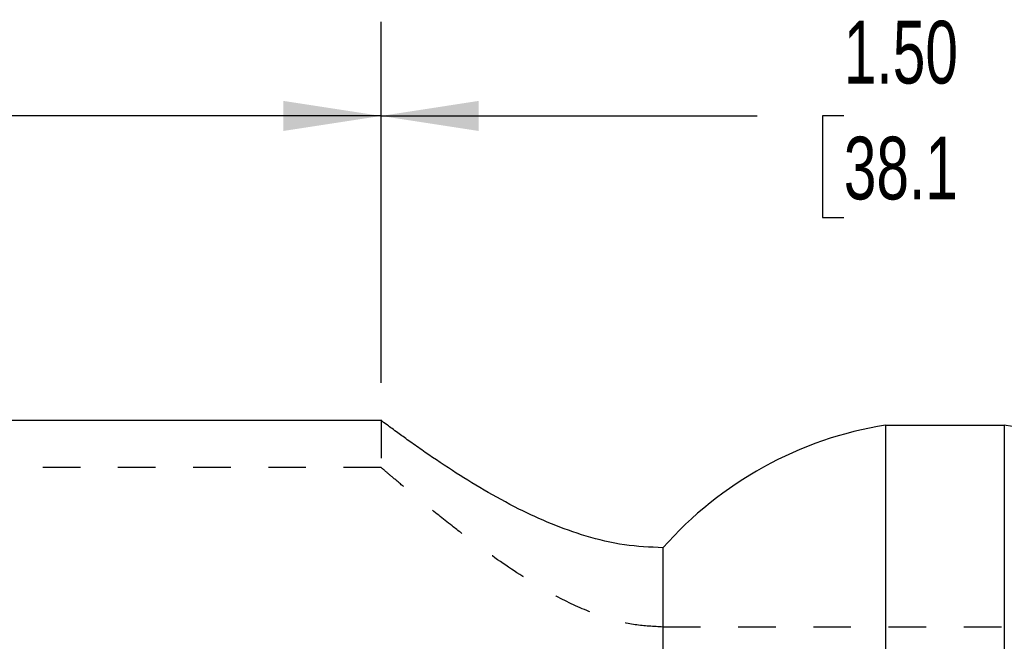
# Model space of a CAD drawing. Header units: inches. Extents: x 1 to 129, y 1 to 99.
# Tile 13 of 27: x 5.35 to 7.97, y 10.9 to 12.55. Entities that reach past the tile are written whole.
import ezdxf

# ---------------------------------------------------------------- set-up
doc = ezdxf.new("R2010")
doc.units = ezdxf.units.IN
doc.header["$LTSCALE"] = 2
doc.header["$MEASUREMENT"] = 0
doc.linetypes.add('HIDDEN', pattern=[0.075, 0.05, -0.025])
doc.layers.add('DIMENSIONS', color=140, linetype='Continuous', lineweight=25)
doc.layers.add('HIDDEN', color=102, linetype='HIDDEN')
doc.styles.add('SLDTEXTSTYLE0', font='TXT', dxfattribs={"width": 0.7})
doc.dimstyles.new('SLDDIMSTYLE1', dxfattribs={"dimtxt": 0.169922, "dimasz": 0.26, "dimexe": 0, "dimexo": 0.0625, "dimgap": 0.04248, "dimtad": 0, "dimtih": 1, "dimtoh": 1, "dimlfac": 0.5, "dimrnd": 1e-09, "dimzin": 4, "dimdsep": 46, "dimtxsty": 'SLDTEXTSTYLE0', "dimsah": 1, "dimcen": 0.09, "dimadec": 0, "dimazin": 1, "dimtfac": 1, "dimtofl": 0, "dimtmove": 0, "dimatfit": 3, "dimfxl": 0, "dimfrac": 2, "dimtolj": 1, "dimtzin": 12, "dimarcsym": 0})
doc.dimstyles.new('SLDDIMSTYLE3', dxfattribs={"dimtxt": 0.169922, "dimasz": 0.26, "dimexe": 0, "dimexo": 0.0625, "dimgap": 0.04248, "dimtad": 0, "dimtih": 1, "dimtoh": 1, "dimlfac": 0.5, "dimrnd": 1e-09, "dimzin": 12, "dimdsep": 46, "dimtxsty": 'SLDTEXTSTYLE0', "dimsah": 1, "dimcen": 0.09, "dimadec": 0, "dimazin": 3, "dimtfac": 1, "dimtofl": 0, "dimtmove": 0, "dimatfit": 3, "dimfxl": 0, "dimfrac": 2, "dimtolj": 1, "dimtzin": 12, "dimarcsym": 0})

# ---------------------------------------------------------------- blocks, each defined once
blk = doc.blocks.new('_D_8')
at = {"layer": 'DIMENSIONS'}
for p, q in [((6.3108, 11.5876), (6.3108, 12.5471)), ((9.3108, 11.5876), (9.3108, 12.5471)), ((6.3108, 12.2971), (7.3114, 12.2971)), ((7.5417, 12.2971), (7.4846, 12.2971)), ((7.4846, 12.2971), (7.4846, 12.0271)), ((8.0466, 12.2971), (8.1037, 12.2971)), ((8.1037, 12.2971), (8.1037, 12.0271)), ((9.3108, 12.2971), (8.2769, 12.2971)), ((7.4846, 12.0271), (7.5417, 12.0271)), ((8.1037, 12.0271), (8.0466, 12.0271))]:
    blk.add_line(p, q, dxfattribs=at)
for points in [[(6.3108, 12.2971), (6.5708, 12.2571), (6.5708, 12.3371)], [(9.3108, 12.2971), (9.0508, 12.3371), (9.0508, 12.2571)]]:
    blk.add_solid(points, dxfattribs=at)
at = {"layer": 'DIMENSIONS', "char_height": 0.16667, "attachment_point": 1, "style": 'SLDTEXTSTYLE0'}
for s, insert in [('1.50', (7.5417, 12.55)), ('38.1', (7.5417, 12.2419))]:
    blk.add_mtext(s, dxfattribs=dict(at, insert=insert))
blk = doc.blocks.new('_D_9')
at = {"layer": 'DIMENSIONS'}
for p, q in [((3.0608, 11.5876), (3.0608, 12.5471)), ((6.3108, 11.5876), (6.3108, 12.5471)), ((3.0608, 12.2971), (4.2766, 12.2971)), ((4.5068, 12.2971), (4.4498, 12.2971)), ((4.4498, 12.2971), (4.4498, 12.0271)), ((5.0118, 12.2971), (5.0688, 12.2971)), ((5.0688, 12.2971), (5.0688, 12.0271)), ((6.3108, 12.2971), (5.242, 12.2971)), ((4.4498, 12.0271), (4.5068, 12.0271)), ((5.0688, 12.0271), (5.0118, 12.0271))]:
    blk.add_line(p, q, dxfattribs=at)
for points in [[(3.0608, 12.2971), (3.3208, 12.2571), (3.3208, 12.3371)], [(6.3108, 12.2971), (6.0508, 12.3371), (6.0508, 12.2571)]]:
    blk.add_solid(points, dxfattribs=at)
at = {"layer": 'DIMENSIONS', "char_height": 0.16667, "attachment_point": 1, "style": 'SLDTEXTSTYLE0'}
for s, insert in [('1.63', (4.5068, 12.55)), ('41.3', (4.5068, 12.2419))]:
    blk.add_mtext(s, dxfattribs=dict(at, insert=insert))

msp = doc.modelspace()

# ---------------------------------------------------------------- linework, layer by layer
for p, q in [((6.3126, 11.4876), (4.5608, 11.4876)), ((7.653, 11.4751), (7.653, 10.4876)), ((7.653, 11.4751), (7.9686, 11.4751)), ((7.9686, 11.4751), (7.9686, 10.4876)), ((7.0608, 11.1491), (7.0608, 10.4876))]:
    msp.add_line(p, q)
for start, end in [(99.0791, 138.5904), (41.4096, 80.9209)]:
    msp.add_arc((7.8108, 10.4876), 1, start, end)
msp.add_open_spline([(7.0608, 11.1491), (7.0264, 11.1506), (6.9563, 11.1539), (6.8563, 11.1781), (6.7625, 11.2117), (6.6712, 11.254), (6.5824, 11.3029), (6.4945, 11.3576), (6.4292, 11.4019), (6.3836, 11.4341), (6.3513, 11.4575), (6.3256, 11.4765), (6.3113, 11.4873), (6.3123, 11.4865), (6.3126, 11.4863)], degree=3, knots=[0, 0, 0, 0, 0.083358, 0.170119, 0.25328, 0.338131, 0.438799, 0.54147, 0.661558, 0.723983, 0.786393, 0.870545, 0.957047, 1, 1, 1, 1])
at = {"layer": 'HIDDEN'}
for p, q in [((6.3108, 11.4876), (6.3108, 11.3623)), ((6.3112, 11.3626), (3.1858, 11.3626)), ((8.5608, 10.9383), (7.0608, 10.9383))]:
    msp.add_line(p, q, dxfattribs=at)
msp.add_open_spline([(7.0608, 10.9383), (7.036, 10.9395), (6.9855, 10.942), (6.9026, 10.9631), (6.8148, 10.9989), (6.7112, 11.0558), (6.6237, 11.1145), (6.5506, 11.1681), (6.4904, 11.2142), (6.4287, 11.2637), (6.3756, 11.3076), (6.338, 11.3393), (6.3175, 11.3569), (6.3086, 11.3645), (6.3111, 11.3624), (6.3112, 11.3623)], degree=3, knots=[0, 0, 0, 0, 0.058731, 0.119472, 0.203397, 0.289548, 0.417231, 0.482978, 0.548717, 0.647996, 0.749802, 0.830946, 0.914305, 0.995531, 1, 1, 1, 1], dxfattribs=at)

# ---------------------------------------------------------------- dimensions: what is measured, and where the dimension line sits
at = {"layer": 'DIMENSIONS'}
for base, p1, p2, dimstyle, picture, middle in [((6.3107970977, 12.2971322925), (3.0607970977, 11.4876170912), (6.3107970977, 11.4876170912), 'SLDDIMSTYLE3', '_D_9', (4.7593097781, 12.2971322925)), ((9.3108, 12.2971), (6.3108, 11.4876), (9.3108, 11.4876), 'SLDDIMSTYLE1', '_D_8', (7.7942, 12.2971))]:
    dim = msp.add_linear_dim(base=base, p1=p1, p2=p2, angle=0, dimstyle=dimstyle, dxfattribs=at)
    dim.commit()
    dim.dimension.update_dxf_attribs({"geometry": picture, "text_midpoint": middle, "dimtype": 160})

doc.saveas('drawing.dxf')
